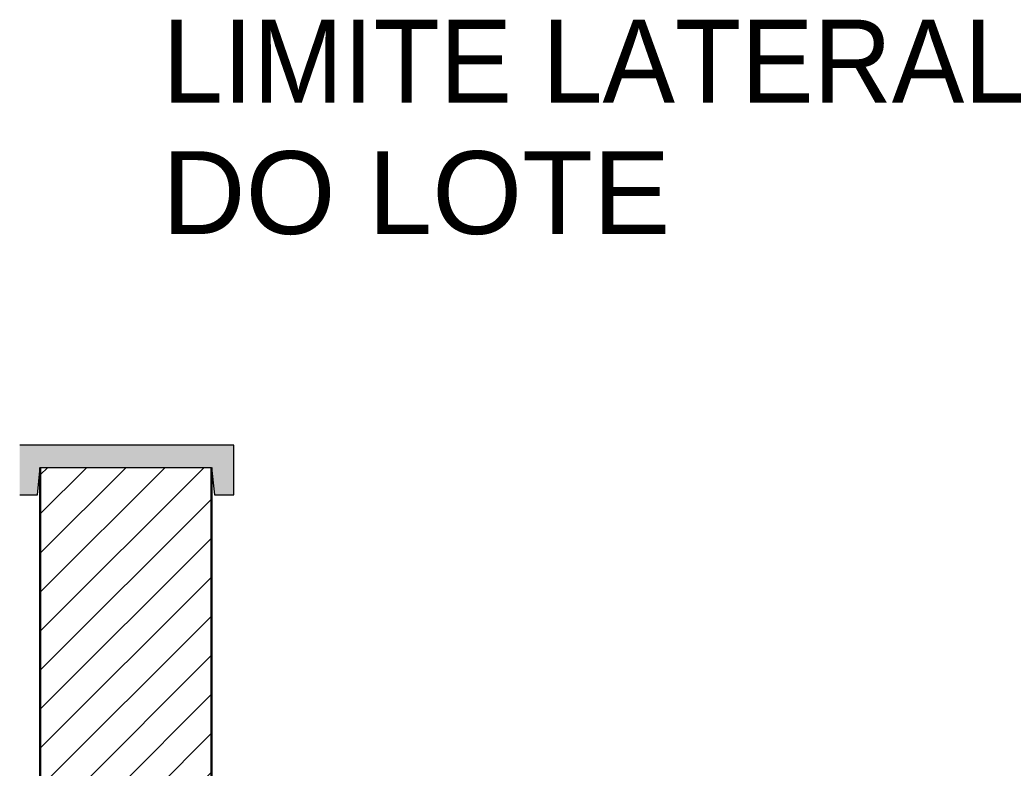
# Model space of a CAD drawing. Header units: metres. Extents: x -28.2 to -1.6, y -1.6 to 5.9.
# Tile 63 of 88: x -17.17 to -16.28, y 3.977 to 4.655. Entities that reach past the tile are written whole.
import ezdxf

# ---------------------------------------------------------------- set-up
doc = ezdxf.new("R2010")
doc.units = ezdxf.units.M
doc.layers.add('A-DETL', color=7, linetype='Continuous', lineweight=5, true_color=0x00a600)
doc.layers.add('A-DETL-GENF', color=7, linetype='Continuous', lineweight=5)
doc.layers.add('G-ANNO-TEXT', color=7, linetype='Continuous', lineweight=9)
doc.styles.add('Arial_1', font='arial.ttf', dxfattribs={"height": 0.075})

msp = doc.modelspace()

# ---------------------------------------------------------------- hatches: boundary and pattern name
at = {"layer": 'A-DETL-GENF', "true_color": 0xc0c0c0}
msp.add_hatch(color=9, dxfattribs=at).paths.add_polyline_path([(-16.97682, 4.225), (-16.97682, 4.27), (-17.17046, 4.27), (-17.17046, 4.225), (-17.15445, 4.225), (-17.15182, 4.25), (-16.99682, 4.25), (-16.99419, 4.225), (-16.99282, 4.225)])
at = {"layer": 'A-DETL-GENF', "true_color": 0x808080}
h = msp.add_hatch(dxfattribs=at)
h.set_pattern_fill('FP_1', color=8, style=0, pattern_type=2)
h.set_pattern_definition([(45, (-13.49178, 2.812), (-0.01767767, 0.01767767), [])])
h.paths.add_polyline_path([(-17.14432, 2.65), (-16.99682, 2.65023), (-16.99682, 4.25), (-17.15182, 4.25), (-17.15182, 2.65), (-17.14682, 2.65)])

# ---------------------------------------------------------------- linework, layer by layer
at = {"layer": 'A-DETL', "color": 7, "lineweight": 25}
for p, q in [((-16.97682, 4.27), (-17.17046, 4.27)), ((-16.97682, 4.225), (-16.97682, 4.27)), ((-17.15445, 4.225), (-17.15182, 4.25)), ((-17.15182, 4.25), (-16.99682, 4.25)), ((-16.99682, 4.25), (-16.99419, 4.225)), ((-17.17046, 4.225), (-17.15445, 4.225)), ((-16.99419, 4.225), (-16.97682, 4.225))]:
    msp.add_line(p, q, dxfattribs=at)
at = {"layer": 'A-DETL', "color": 7, "lineweight": 50}
for p, q in [((-17.15182, 4.25), (-17.15182, 2.65)), ((-16.99682, 2.65), (-16.99682, 4.25))]:
    msp.add_line(p, q, dxfattribs=at)

# ---------------------------------------------------------------- texts
at = {"layer": 'G-ANNO-TEXT', "char_height": 0.075, "attachment_point": 1, "style": 'Arial_1'}
for s, insert, width in [('LIMITE LATERAL ', (-17.04177, 4.65536), 1.0502106), ('DO LOTE', (-17.04177, 4.5363), 0.5611812)]:
    msp.add_mtext(s, dxfattribs=dict(at, insert=insert, width=width))

doc.saveas('drawing.dxf')
